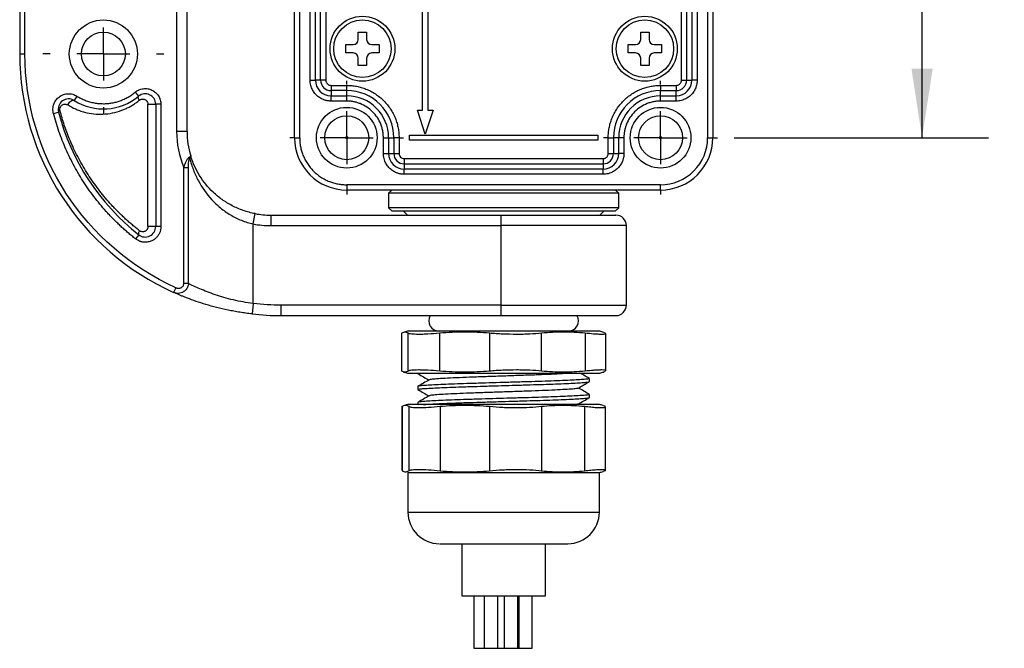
# Model space of a CAD drawing. Header units: millimetres. Extents: x 13 to 546, y 13 to 419.
# Tile 5 of 16: x 318 to 412, y 110 to 170. Entities that reach past the tile are written whole.
import ezdxf

# ---------------------------------------------------------------- set-up
doc = ezdxf.new("R2010")
doc.units = ezdxf.units.MM
doc.header["$LTSCALE"] = 2
doc.linetypes.add('CENTERX2', pattern=[20.32, 12.7, -2.54, 2.54, -2.54])
doc.layers.add('CENTER', color=40, linetype='CENTERX2')
doc.layers.add('DIMENSIONS', color=140, linetype='Continuous', lineweight=25)
doc.styles.add('SLDTEXTSTYLE0', font='TXT', dxfattribs={"width": 0.7})
doc.dimstyles.new('SLDDIMSTYLE1', dxfattribs={"dimtxt": 4.316016, "dimasz": 6.604, "dimexe": 0, "dimexo": 0.0625, "dimgap": 1.079004, "dimtad": 0, "dimtih": 1, "dimtoh": 1, "dimrnd": 1e-09, "dimzin": 4, "dimdsep": 46, "dimtxsty": 'SLDTEXTSTYLE0', "dimsah": 1, "dimcen": 0.09, "dimadec": 0, "dimazin": 1, "dimtfac": 1, "dimtofl": 0, "dimtmove": 0, "dimatfit": 3, "dimfxl": 0, "dimfrac": 2, "dimtolj": 1, "dimtzin": 12, "dimarcsym": 0})

# ---------------------------------------------------------------- blocks, each defined once
blk = doc.blocks.new('_D_7')
at = {"layer": 'DIMENSIONS'}
for p, q in [((386.392, 245.058), (410.705, 245.058)), ((404.355, 245.058), (404.355, 212.498)), ((397.942, 204.672), (396.493, 204.672)), ((396.493, 204.672), (396.493, 197.812)), ((410.768, 204.672), (412.217, 204.672)), ((412.217, 204.672), (412.217, 197.812)), ((396.493, 197.812), (397.942, 197.812)), ((412.217, 197.812), (410.768, 197.812)), ((404.355, 159.058), (404.355, 196.846)), ((386.392, 159.058), (410.705, 159.058))]:
    blk.add_line(p, q, dxfattribs=at)
for points in [[(404.355, 245.058), (403.339, 238.454), (405.371, 238.454)], [(404.355, 159.058), (405.371, 165.662), (403.339, 165.662)]]:
    blk.add_solid(points, dxfattribs=at)
at = {"layer": 'DIMENSIONS', "char_height": 4.2333, "attachment_point": 1, "style": 'SLDTEXTSTYLE0'}
for s, insert in [('86.0', (397.942, 211.095)), ('3.39', (397.942, 203.269))]:
    blk.add_mtext(s, dxfattribs=dict(at, insert=insert))
blk = doc.blocks.new('SW_CENTERMARKSYMBOL_2')
at = {"layer": 'CENTER', "color": 0}
for p, q in [((0, 5.08), (0, 5.44)), ((0, 0), (0, 2.54)), ((-5.08, 0), (-5.44, 0)), ((0, 0), (-2.54, 0)), ((0, 0), (0, -2.54)), ((0, 0), (2.54, 0)), ((5.08, 0), (5.44, 0)), ((0, -5.08), (0, -5.44))]:
    blk.add_line(p, q, dxfattribs=at)
blk = doc.blocks.new('SW_CENTERMARKSYMBOL_3')
at = {"layer": 'CENTER', "color": 0}
for p, q in [((0, 5.08), (0, 5.44)), ((0, 0), (0, 2.54)), ((-5.08, 0), (-5.44, 0)), ((0, 0), (-2.54, 0)), ((0, 0), (0, -2.54)), ((0, 0), (2.54, 0)), ((5.08, 0), (5.44, 0)), ((0, -5.08), (0, -5.44))]:
    blk.add_line(p, q, dxfattribs=at)
blk = doc.blocks.new('SW_CENTERMARKSYMBOL_6')
at = {"layer": 'CENTER', "color": 0}
for p, q in [((0, 5.08), (0, 5.795)), ((0, 0), (0, 2.54)), ((-5.08, 0), (-5.795, 0)), ((0, 0), (-2.54, 0)), ((0, 0), (0, -2.54)), ((0, 0), (2.54, 0)), ((5.08, 0), (5.795, 0)), ((0, -5.08), (0, -5.795))]:
    blk.add_line(p, q, dxfattribs=at)

msp = doc.modelspace()

# ---------------------------------------------------------------- linework, layer by layer
for p, q in [((344.352, 159.058), (344.352, 245.058)), ((344.852, 159.058), (344.852, 245.058)), ((383.852, 245.058), (383.852, 159.058)), ((384.352, 245.058), (384.352, 159.058)), ((333.085, 244.458), (333.085, 159.658)), ((334.085, 159.658), (334.085, 244.458)), ((356.602, 161.705), (356.602, 242.41)), ((357.102, 242.41), (357.102, 161.705)), ((345.852, 164.558), (345.852, 239.558)), ((346.352, 164.558), (346.352, 239.558)), ((346.852, 164.558), (346.852, 239.558)), ((347.352, 239.558), (347.352, 164.558)), ((381.352, 164.558), (381.352, 239.558)), ((381.852, 164.558), (381.852, 239.558)), ((382.352, 239.558), (382.352, 164.558)), ((382.852, 239.558), (382.852, 164.558)), ((318.085, 237.058), (318.085, 167.058)), ((318.585, 167.058), (318.585, 237.058)), ((350.452, 169.158), (351.252, 169.158)), ((350.452, 168.458), (350.452, 169.158)), ((351.252, 169.158), (351.252, 168.458)), ((377.452, 169.158), (378.252, 169.158)), ((377.452, 168.458), (377.452, 169.158)), ((378.252, 169.158), (378.252, 168.458)), ((349.252, 167.958), (349.952, 167.958)), ((349.252, 167.158), (349.252, 167.958)), ((351.752, 167.958), (352.452, 167.958)), ((352.452, 167.958), (352.452, 167.158)), ((376.252, 167.958), (376.952, 167.958)), ((376.252, 167.158), (376.252, 167.958)), ((378.752, 167.958), (379.452, 167.958)), ((379.452, 167.958), (379.452, 167.158)), ((318.085, 167.058), (318.585, 167.058)), ((349.952, 167.158), (349.252, 167.158)), ((350.452, 165.958), (350.452, 166.658)), ((351.252, 166.658), (351.252, 165.958)), ((352.452, 167.158), (351.752, 167.158)), ((376.952, 167.158), (376.252, 167.158)), ((377.452, 165.958), (377.452, 166.658)), ((378.252, 166.658), (378.252, 165.958)), ((379.452, 167.158), (378.752, 167.158)), ((351.252, 165.958), (350.452, 165.958)), ((378.252, 165.958), (377.452, 165.958)), ((345.852, 164.558), (346.352, 164.558)), ((346.852, 164.558), (346.352, 164.558)), ((347.352, 164.558), (346.852, 164.558)), ((347.852, 164.058), (349.352, 164.058)), ((347.852, 164.058), (347.852, 163.558)), ((349.352, 163.558), (349.352, 164.058)), ((379.352, 164.058), (380.852, 164.058)), ((379.352, 164.058), (379.352, 163.558)), ((380.852, 164.058), (380.852, 163.558)), ((381.352, 164.558), (381.852, 164.558)), ((381.852, 164.558), (382.352, 164.558)), ((382.852, 164.558), (382.352, 164.558)), ((323.56, 163.034), (323.295, 162.611)), ((329.125, 163.408), (329.445, 163.024)), ((347.852, 163.558), (347.852, 163.058)), ((349.352, 163.558), (347.852, 163.558)), ((347.852, 162.558), (347.852, 163.058)), ((347.852, 163.058), (349.352, 163.058)), ((349.352, 163.058), (349.352, 163.558)), ((349.352, 162.558), (349.352, 163.058)), ((379.352, 163.058), (379.352, 163.558)), ((379.352, 163.558), (380.852, 163.558)), ((379.352, 162.558), (379.352, 163.058)), ((379.352, 163.058), (380.852, 163.058)), ((380.852, 163.058), (380.852, 163.558)), ((380.852, 162.558), (380.852, 163.058)), ((330.351, 150.565), (330.351, 162.255)), ((330.351, 162.255), (331.085, 162.255)), ((331.085, 162.255), (331.085, 150.565)), ((331.585, 162.255), (331.085, 162.255)), ((331.585, 162.255), (331.585, 150.565)), ((349.352, 162.558), (347.852, 162.558)), ((380.852, 162.558), (379.352, 162.558)), ((321.312, 161.385), (321.795, 161.511)), ((356.102, 161.705), (356.602, 161.705)), ((356.852, 159.408), (356.102, 161.705)), ((357.602, 161.705), (356.852, 159.408)), ((357.102, 161.705), (357.602, 161.705)), ((334.085, 159.658), (333.085, 159.658)), ((355.352, 159.308), (373.352, 159.308)), ((355.352, 158.808), (355.352, 159.308)), ((373.352, 159.308), (373.352, 158.808)), ((344.352, 159.058), (344.852, 159.058)), ((352.852, 157.558), (352.852, 159.058)), ((352.852, 159.058), (353.352, 159.058)), ((353.352, 159.058), (353.352, 157.558)), ((353.352, 159.058), (353.852, 159.058)), ((353.852, 159.058), (353.852, 157.558)), ((354.352, 159.058), (353.852, 159.058)), ((354.352, 159.058), (354.352, 157.558)), ((373.352, 158.808), (355.352, 158.808)), ((374.352, 157.558), (374.352, 159.058)), ((374.352, 159.058), (374.852, 159.058)), ((375.352, 159.058), (374.852, 159.058)), ((374.852, 159.058), (374.852, 157.558)), ((375.352, 157.558), (375.352, 159.058)), ((375.852, 159.058), (375.352, 159.058)), ((375.852, 159.058), (375.852, 157.558)), ((383.852, 159.058), (384.352, 159.058)), ((334.437, 157.31), (334.438, 157.306)), ((352.852, 157.558), (353.352, 157.558)), ((353.352, 157.558), (353.852, 157.558)), ((353.852, 157.558), (354.352, 157.558)), ((374.352, 157.558), (374.852, 157.558)), ((374.852, 157.558), (375.352, 157.558)), ((375.852, 157.558), (375.352, 157.558)), ((354.852, 157.058), (373.852, 157.058)), ((354.852, 157.058), (354.852, 156.558)), ((354.852, 156.558), (354.852, 156.058)), ((354.852, 156.558), (373.852, 156.558)), ((373.852, 157.058), (373.852, 156.558)), ((373.852, 156.558), (373.852, 156.058)), ((333.776, 145.128), (333.776, 156.199)), ((333.776, 156.199), (334.218, 156.199)), ((334.218, 145.128), (334.218, 156.199)), ((354.852, 155.558), (354.852, 156.058)), ((373.852, 156.058), (354.852, 156.058)), ((373.852, 155.558), (354.852, 155.558)), ((373.852, 155.558), (373.852, 156.058)), ((379.352, 154.558), (349.352, 154.558)), ((349.352, 154.558), (349.352, 154.058)), ((379.352, 154.058), (379.352, 154.558)), ((379.352, 154.058), (349.352, 154.058)), ((353.652, 154.058), (353.352, 153.758)), ((353.352, 153.758), (353.352, 152.358)), ((375.352, 153.758), (353.352, 153.758)), ((375.352, 153.758), (375.052, 154.058)), ((375.352, 152.358), (375.352, 153.758)), ((340.409, 150.815), (340.595, 151.798)), ((342.085, 151.658), (364.085, 151.658)), ((342.085, 151.658), (342.085, 150.658)), ((353.352, 152.358), (353.652, 152.058)), ((375.352, 152.358), (353.352, 152.358)), ((353.652, 152.058), (375.052, 152.058)), ((354.752, 152.058), (355.152, 151.658)), ((364.085, 151.658), (364.085, 150.658)), ((373.552, 151.658), (373.952, 152.058)), ((375.052, 152.058), (375.352, 152.358)), ((340.409, 143.207), (340.409, 150.815)), ((342.085, 150.658), (364.085, 150.658)), ((364.085, 150.658), (364.085, 143.058)), ((376.085, 150.658), (364.085, 150.658)), ((376.085, 143.058), (376.085, 150.658)), ((329.466, 149.78), (329.156, 149.387)), ((331.085, 150.565), (330.351, 150.565)), ((331.585, 150.565), (331.085, 150.565)), ((334.218, 145.128), (333.776, 145.128)), ((333.01, 144.725), (332.804, 144.269)), ((340.409, 143.207), (340.298, 142.214)), ((364.085, 143.058), (343.085, 143.058)), ((343.085, 142.058), (343.085, 143.058)), ((364.085, 143.058), (364.085, 142.058)), ((364.085, 143.058), (376.085, 143.058)), ((343.085, 142.058), (364.085, 142.058)), ((354.572, 140.327), (354.572, 136.788)), ((354.608, 140.371), (354.582, 140.327)), ((354.608, 136.745), (354.608, 140.371)), ((373.548, 140.558), (355.156, 140.558)), ((355.234, 136.745), (355.234, 140.371)), ((358.236, 136.745), (358.236, 140.371)), ((363.016, 136.745), (363.016, 140.371)), ((367.98, 136.745), (367.98, 140.371)), ((372.135, 140.371), (372.135, 136.745)), ((373.922, 140.438), (374.096, 140.371)), ((374.132, 136.788), (374.132, 140.327)), ((354.608, 136.745), (354.582, 136.788)), ((355.156, 136.558), (373.548, 136.558)), ((356.152, 136.558), (356.152, 136.511)), ((356.192, 136.498), (356.177, 136.511)), ((373.922, 136.678), (374.096, 136.745)), ((372.552, 135.751), (372.552, 136.04)), ((356.152, 135.28), (356.152, 134.991)), ((356.152, 133.76), (356.152, 133.558)), ((372.552, 134.231), (372.552, 134.52)), ((354.625, 133.341), (354.625, 127.274)), ((354.662, 133.388), (354.662, 127.227)), ((373.502, 133.558), (355.202, 133.558)), ((355.28, 133.388), (355.28, 127.227)), ((356.165, 133.457), (356.176, 133.451)), ((358.283, 133.388), (358.283, 127.227)), ((363.009, 133.388), (363.009, 127.227)), ((367.973, 133.388), (367.973, 127.227)), ((371.598, 133.558), (371.499, 133.615)), ((372.082, 133.388), (372.082, 127.227)), ((374.042, 133.388), (373.871, 133.445)), ((374.079, 127.274), (374.079, 133.341)), ((374.042, 127.227), (373.871, 127.171)), ((355.202, 127.058), (355.202, 123.258)), ((355.202, 127.058), (373.502, 127.058)), ((373.502, 123.258), (373.502, 127.058)), ((355.202, 123.258), (373.502, 123.258)), ((360.352, 120.258), (360.352, 115.258)), ((368.352, 115.258), (368.352, 120.258)), ((360.352, 115.258), (368.352, 115.258)), ((361.494, 115.258), (361.494, 110.258)), ((362.502, 115.258), (362.502, 110.258)), ((363.802, 110.258), (363.802, 115.258)), ((364.414, 115.258), (364.414, 110.258)), ((365.714, 110.258), (365.714, 115.258)), ((365.79, 115.258), (365.79, 110.258)), ((367.09, 110.258), (367.09, 115.258)), ((361.494, 110.258), (362.502, 110.258)), ((362.502, 110.258), (363.802, 110.258)), ((363.802, 110.258), (364.414, 110.258)), ((364.414, 110.258), (365.714, 110.258)), ((365.714, 110.258), (365.79, 110.258)), ((365.79, 110.258), (367.09, 110.258))]:
    msp.add_line(p, q)
at = {"flags": 128}
for points in [[(329.52, 162.64), (329.483, 162.703), (329.453, 162.764), (329.431, 162.823), (329.416, 162.877), (329.411, 162.925), (329.414, 162.966), (329.425, 162.999), (329.445, 163.024)], [(322.699, 162.187), (322.747, 162.295), (322.811, 162.397), (322.888, 162.486), (322.973, 162.559), (323.061, 162.609), (323.147, 162.636), (323.227, 162.636), (323.295, 162.611)], [(321.94, 161.637), (321.905, 161.62), (321.874, 161.602), (321.848, 161.585), (321.827, 161.568), (321.811, 161.552), (321.8, 161.538), (321.795, 161.524), (321.795, 161.511)], [(329.531, 150.173), (329.495, 150.108), (329.466, 150.045), (329.445, 149.985), (329.432, 149.929), (329.428, 149.88), (329.432, 149.838), (329.445, 149.804), (329.466, 149.78)]]:
    msp.add_lwpolyline(points, dxfattribs=at)
for centre, radius in [((350.852, 167.558), 3.1), ((377.852, 167.558), 3.1), ((326.085, 167.058), 3.255), ((350.852, 167.558), 2.75), ((377.852, 167.558), 2.75), ((326.085, 167.058), 2.1), ((349.352, 159.058), 2.9), ((379.352, 159.058), 2.9), ((349.352, 159.058), 2.1), ((379.352, 159.058), 2.1), ((349.352, 159.058), 0.1), ((379.352, 159.058), 0.1)]:
    msp.add_circle(centre, radius)
for centre, radius, start, end in [((349.952, 168.458), 0.5, 270, 0), ((351.752, 168.458), 0.5, 180, 270), ((376.952, 168.458), 0.5, 270, 0), ((378.752, 168.458), 0.5, 180, 270), ((343.085, 167.058), 25, 180, 245.71873), ((349.952, 166.658), 0.5, 0, 90), ((351.752, 166.658), 0.5, 90, 180), ((376.952, 166.658), 0.5, 0, 90), ((378.752, 166.658), 0.5, 90, 180), ((347.852, 164.558), 1.5, 180, 270), ((347.852, 164.558), 1, 180, 270), ((380.852, 164.558), 1.5, 270, 0), ((380.852, 164.558), 1, 270, 360), ((326.085, 167.058), 5.25, 237.89513, 309.79182), ((330.085, 162.255), 1, 0, 129.79182), ((349.352, 159.058), 4.5, 0, 90), ((349.352, 159.058), 4, 0, 90), ((379.352, 159.058), 4.5, 90, 180), ((379.352, 159.058), 4, 90, 180), ((322.763, 161.764), 1, 57.89513, 194.60218), ((343.085, 167.058), 22, 194.60218, 231.75338), ((342.085, 159.658), 8, 180, 197.06726), ((349.352, 159.058), 5, 180, 270), ((379.352, 159.058), 5, 270, 0), ((354.852, 157.558), 1.5, 180, 270), ((354.852, 157.558), 1, 180, 270), ((373.852, 157.558), 1.5, 270, 360), ((373.852, 157.558), 1, 270, 360), ((333.776, 156.972), 0.565, 10.45194, 23.73604), ((342.085, 159.658), 8, 259.2712, 270), ((375.085, 150.658), 1, 0, 90), ((330.085, 150.565), 1, 231.75338, 0), ((343.085, 167.058), 25, 263.59954, 270), ((375.085, 143.058), 1, 270, 360), ((358.202, 141.558), 1, 150, 270), ((370.502, 141.558), 1, 270, 30.56426), ((358.963, 126.049), 15, 104.70489, 106.20311), ((369.741, 126.049), 15, 73.79693, 75.29511), ((358.963, 151.066), 15, 253.79693, 255.29511), ((369.741, 151.066), 15, 284.70489, 286.20311), ((356.152, 128.649), 5, 100.95496, 103.21676), ((372.552, 128.649), 5, 74.61841, 79.04504), ((372.552, 131.967), 5, 280.95496, 285.35723), ((358.202, 123.258), 3, 180, 270), ((370.502, 123.258), 3, 270, 0)]:
    msp.add_arc(centre, radius, start, end)
for points, knots in [([(333.01, 144.725), (328.711, 146.664), (325.063, 149.803), (319.946, 157.726), (318.585, 162.342), (318.585, 167.058)], [0, 0, 0, 0, 0.5, 0.5, 1, 1, 1, 1]), ([(347.852, 162.558), (347.81, 162.559), (347.726, 162.56), (347.601, 162.572), (347.477, 162.592), (347.355, 162.619), (347.234, 162.654), (347.027, 162.729), (346.746, 162.874), (346.428, 163.134), (346.168, 163.451), (346.004, 163.77), (345.91, 164.059), (345.861, 164.306), (345.855, 164.474), (345.852, 164.558)], [0, 0, 0, 0, 0.0402761, 0.0802426, 0.1200582, 0.159883, 0.1998773, 0.2401994, 0.3700431, 0.5000574, 0.6299012, 0.7599156, 0.8401208, 0.919721, 1, 1, 1, 1]), ([(347.352, 164.558), (347.353, 164.537), (347.354, 164.495), (347.366, 164.433), (347.39, 164.361), (347.431, 164.281), (347.496, 164.202), (347.575, 164.137), (347.664, 164.091), (347.758, 164.063), (347.821, 164.059), (347.852, 164.058)], [0, 0, 0, 0, 0.080115, 0.159741, 0.240152, 0.369781, 0.500092, 0.629721, 0.760033, 0.87985, 1, 1, 1, 1]), ([(349.352, 164.058), (349.431, 164.057), (349.589, 164.055), (349.824, 164.038), (350.058, 164.01), (350.289, 163.972), (350.518, 163.922), (350.746, 163.862), (350.971, 163.791), (351.277, 163.678), (351.656, 163.505), (352.096, 163.248), (352.51, 162.946), (353.021, 162.485), (353.456, 161.95), (353.799, 161.362), (354.006, 160.908), (354.165, 160.442), (354.274, 159.978), (354.34, 159.515), (354.348, 159.21), (354.352, 159.058)], [0, 0, 0, 0, 0.03024, 0.060281, 0.090188, 0.120031, 0.149875, 0.179789, 0.20984, 0.240094, 0.304385, 0.368744, 0.434403, 0.50013, 0.631342, 0.695633, 0.759991, 0.821708, 0.883493, 0.94173, 1, 1, 1, 1]), ([(374.352, 159.058), (374.353, 159.137), (374.355, 159.295), (374.372, 159.53), (374.399, 159.764), (374.438, 159.995), (374.487, 160.224), (374.548, 160.451), (374.619, 160.677), (374.732, 160.982), (374.905, 161.362), (375.162, 161.801), (375.464, 162.216), (375.925, 162.727), (376.46, 163.162), (377.048, 163.505), (377.502, 163.712), (377.968, 163.871), (378.432, 163.979), (378.894, 164.046), (379.199, 164.054), (379.352, 164.058)], [0, 0, 0, 0, 0.03024, 0.060281, 0.090188, 0.120031, 0.149875, 0.179789, 0.20984, 0.240094, 0.304385, 0.368744, 0.434403, 0.50013, 0.631342, 0.695633, 0.759991, 0.821708, 0.883493, 0.94173, 1, 1, 1, 1]), ([(382.852, 164.558), (382.851, 164.516), (382.85, 164.432), (382.838, 164.307), (382.818, 164.183), (382.791, 164.061), (382.756, 163.94), (382.681, 163.733), (382.536, 163.452), (382.276, 163.134), (381.958, 162.874), (381.64, 162.709), (381.351, 162.616), (381.103, 162.567), (380.936, 162.561), (380.852, 162.558)], [0, 0, 0, 0, 0.040276, 0.080243, 0.120058, 0.159883, 0.199877, 0.240199, 0.370043, 0.500057, 0.629901, 0.759916, 0.840121, 0.919721, 1, 1, 1, 1]), ([(380.852, 164.058), (380.873, 164.059), (380.915, 164.06), (380.977, 164.072), (381.049, 164.096), (381.128, 164.137), (381.208, 164.202), (381.273, 164.281), (381.319, 164.37), (381.347, 164.463), (381.35, 164.526), (381.352, 164.558)], [0, 0, 0, 0, 0.080115, 0.159741, 0.240152, 0.369781, 0.500092, 0.629721, 0.760033, 0.87985, 1, 1, 1, 1]), ([(321.312, 161.385), (321.303, 161.421), (321.286, 161.492), (321.271, 161.6), (321.263, 161.709), (321.263, 161.858), (321.284, 162.047), (321.364, 162.341), (321.544, 162.676), (321.864, 162.99), (322.26, 163.2), (322.633, 163.271), (322.938, 163.259), (323.159, 163.216), (323.37, 163.143), (323.497, 163.07), (323.56, 163.034)], [0, 0, 0, 0, 0.030655, 0.061165, 0.091694, 0.122405, 0.186333, 0.250412, 0.378043, 0.50004, 0.622036, 0.749667, 0.813595, 0.877675, 0.9388, 1, 1, 1, 1]), ([(323.56, 163.034), (323.624, 162.996), (323.75, 162.919), (323.946, 162.815), (324.146, 162.719), (324.35, 162.634), (324.559, 162.558), (324.841, 162.469), (325.201, 162.384), (325.641, 162.32), (325.937, 162.312), (326.085, 162.308)], [0, 0, 0, 0, 0.083621, 0.166888, 0.249983, 0.333089, 0.41639, 0.500067, 0.66691, 0.833066, 1, 1, 1, 1]), ([(326.085, 162.308), (326.154, 162.309), (326.292, 162.31), (326.498, 162.324), (326.703, 162.346), (326.906, 162.377), (327.107, 162.417), (327.307, 162.466), (327.505, 162.524), (327.767, 162.612), (328.086, 162.743), (328.451, 162.932), (328.801, 163.151), (329.017, 163.322), (329.125, 163.408)], [0, 0, 0, 0, 0.062905, 0.125459, 0.187781, 0.249988, 0.3122, 0.374537, 0.437117, 0.500057, 0.625489, 0.749988, 0.874507, 1, 1, 1, 1]), ([(329.125, 163.408), (329.152, 163.43), (329.206, 163.473), (329.293, 163.531), (329.383, 163.582), (329.51, 163.644), (329.679, 163.705), (329.963, 163.763), (330.323, 163.757), (330.729, 163.631), (331.086, 163.399), (331.321, 163.126), (331.458, 162.872), (331.531, 162.67), (331.577, 162.464), (331.582, 162.325), (331.585, 162.255)], [0, 0, 0, 0, 0.030711, 0.061293, 0.091896, 0.122667, 0.186442, 0.250372, 0.37774, 0.500036, 0.622332, 0.749701, 0.813476, 0.877406, 0.938663, 1, 1, 1, 1]), ([(321.94, 161.637), (321.935, 161.657), (321.927, 161.695), (321.922, 161.755), (321.925, 161.825), (321.941, 161.902), (321.981, 162.006), (322.059, 162.116), (322.175, 162.203), (322.305, 162.255), (322.439, 162.269), (322.574, 162.252), (322.658, 162.208), (322.699, 162.187)], [0, 0, 0, 0, 0.042443, 0.084004, 0.125811, 0.187184, 0.251063, 0.370109, 0.501066, 0.623904, 0.750167, 0.87749, 1, 1, 1, 1]), ([(322.699, 162.187), (322.77, 162.144), (322.913, 162.058), (323.132, 161.941), (323.356, 161.833), (323.584, 161.735), (323.817, 161.647), (324.054, 161.569), (324.495, 161.442), (325.153, 161.32), (326.047, 161.291), (326.948, 161.397), (327.671, 161.601), (328.199, 161.817), (328.549, 161.987), (328.886, 162.181), (329.211, 162.395), (329.417, 162.558), (329.52, 162.64)], [0, 0, 0, 0, 0.035591, 0.071159, 0.106745, 0.142388, 0.178128, 0.214004, 0.250056, 0.376048, 0.500269, 0.626921, 0.750306, 0.801599, 0.852015, 0.90175, 0.951008, 1, 1, 1, 1]), ([(329.52, 162.64), (329.539, 162.654), (329.576, 162.682), (329.637, 162.714), (329.702, 162.737), (329.792, 162.756), (329.907, 162.758), (330.041, 162.723), (330.164, 162.653), (330.254, 162.557), (330.312, 162.456), (330.345, 162.358), (330.349, 162.29), (330.351, 162.255)], [0, 0, 0, 0, 0.06204, 0.123776, 0.186205, 0.250296, 0.37569, 0.500069, 0.627311, 0.749839, 0.835296, 0.917212, 1, 1, 1, 1]), ([(352.852, 159.058), (352.851, 159.121), (352.849, 159.247), (352.834, 159.435), (352.809, 159.621), (352.773, 159.806), (352.728, 159.988), (352.673, 160.169), (352.548, 160.511), (352.299, 160.994), (351.844, 161.549), (351.288, 162.005), (350.763, 162.275), (350.33, 162.424), (350.009, 162.501), (349.682, 162.549), (349.462, 162.555), (349.352, 162.558)], [0, 0, 0, 0, 0.0345526, 0.0688584, 0.1030167, 0.1371283, 0.1712945, 0.2056158, 0.2401915, 0.3700614, 0.5000288, 0.6298987, 0.7598662, 0.8201521, 0.8799094, 0.9396786, 1, 1, 1, 1]), ([(379.352, 162.558), (379.289, 162.557), (379.163, 162.555), (378.975, 162.539), (378.788, 162.514), (378.604, 162.479), (378.422, 162.434), (378.241, 162.379), (377.899, 162.254), (377.416, 162.005), (376.861, 161.549), (376.405, 160.994), (376.135, 160.469), (375.985, 160.035), (375.909, 159.715), (375.861, 159.388), (375.855, 159.168), (375.852, 159.058)], [0, 0, 0, 0, 0.034553, 0.068858, 0.103017, 0.137128, 0.171294, 0.205616, 0.240192, 0.370061, 0.500029, 0.629899, 0.759866, 0.820152, 0.879909, 0.939679, 1, 1, 1, 1]), ([(329.156, 149.387), (329.038, 149.482), (328.802, 149.67), (328.455, 149.961), (328.114, 150.259), (327.779, 150.564), (327.451, 150.875), (327.128, 151.193), (326.812, 151.517), (326.187, 152.184), (325.299, 153.236), (324.232, 154.731), (323.29, 156.308), (322.617, 157.68), (322.148, 158.801), (321.833, 159.651), (321.55, 160.511), (321.391, 161.094), (321.312, 161.385)], [0, 0, 0, 0, 0.031088, 0.062139, 0.093166, 0.124182, 0.155199, 0.18623, 0.217287, 0.248382, 0.374176, 0.500006, 0.6258, 0.75163, 0.813766, 0.875806, 0.93785, 1, 1, 1, 1]), ([(329.531, 150.173), (329.418, 150.262), (329.191, 150.44), (328.86, 150.715), (328.534, 150.996), (328.214, 151.282), (327.901, 151.574), (327.594, 151.872), (327.293, 152.176), (326.7, 152.799), (325.861, 153.773), (324.837, 155.173), (323.927, 156.655), (323.285, 157.924), (322.858, 158.906), (322.591, 159.582), (322.349, 160.262), (322.13, 160.945), (322.003, 161.408), (321.94, 161.637)], [0, 0, 0, 0, 0.031388, 0.062717, 0.093996, 0.125232, 0.156436, 0.187614, 0.218776, 0.249931, 0.375589, 0.499192, 0.626233, 0.749788, 0.801184, 0.851829, 0.901796, 0.95116, 1, 1, 1, 1]), ([(344.852, 159.058), (344.853, 158.987), (344.855, 158.845), (344.87, 158.633), (344.895, 158.423), (344.929, 158.214), (344.974, 158.008), (345.028, 157.803), (345.093, 157.601), (345.194, 157.326), (345.349, 156.984), (345.581, 156.589), (345.853, 156.215), (346.164, 155.87), (346.51, 155.559), (346.882, 155.287), (347.278, 155.055), (347.684, 154.871), (348.095, 154.729), (348.507, 154.631), (348.927, 154.569), (349.21, 154.562), (349.352, 154.558)], [0, 0, 0, 0, 0.0302332, 0.0602674, 0.090169, 0.1200052, 0.1498437, 0.1797522, 0.2097979, 0.2400472, 0.304322, 0.3686714, 0.4343139, 0.5000325, 0.565675, 0.6313936, 0.6956684, 0.7600178, 0.8202695, 0.8799904, 0.9397207, 1, 1, 1, 1]), ([(379.352, 154.558), (380.545, 154.558), (381.69, 155.032), (383.378, 156.72), (383.852, 157.864), (383.852, 159.058)], [0, 0, 0, 0, 0.5, 0.5, 1, 1, 1, 1]), ([(334.293, 157.2), (334.308, 157.207), (334.339, 157.223), (334.379, 157.247), (334.412, 157.271), (334.436, 157.293), (334.437, 157.304), (334.437, 157.31)], [0, 0, 0, 0, 0.151742, 0.327621, 0.527629, 0.751757, 1, 1, 1, 1]), ([(334.437, 157.31), (334.44, 157.299), (334.444, 157.277), (334.441, 157.244), (334.431, 157.211), (334.416, 157.179), (334.398, 157.15), (334.377, 157.122), (334.355, 157.098), (334.339, 157.082), (334.332, 157.075)], [0, 0, 0, 0, 0.162503, 0.315189, 0.457346, 0.588502, 0.708386, 0.816898, 0.914063, 1, 1, 1, 1]), ([(340.595, 151.798), (340.202, 151.872), (339.822, 151.975), (339.27, 152.167), (339.089, 152.237), (338.734, 152.391), (338.558, 152.474), (338.05, 152.739), (337.732, 152.935), (337.135, 153.363), (336.853, 153.595), (336.078, 154.326), (335.649, 154.857), (335.108, 155.728), (334.947, 156.03), (334.663, 156.652), (334.541, 156.973), (334.437, 157.31)], [0, 0, 0, 0, 0.125, 0.125, 0.1875, 0.1875, 0.25, 0.25, 0.375, 0.375, 0.5, 0.5, 0.75, 0.75, 0.875, 0.875, 1, 1, 1, 1]), ([(354.852, 155.558), (354.81, 155.559), (354.726, 155.56), (354.601, 155.572), (354.477, 155.592), (354.355, 155.619), (354.234, 155.654), (354.027, 155.729), (353.746, 155.874), (353.428, 156.134), (353.168, 156.451), (353.004, 156.77), (352.91, 157.059), (352.861, 157.306), (352.855, 157.474), (352.852, 157.558)], [0, 0, 0, 0, 0.0402761, 0.0802426, 0.1200582, 0.159883, 0.1998773, 0.2401994, 0.3700431, 0.5000574, 0.6299012, 0.7599156, 0.8401208, 0.919721, 1, 1, 1, 1]), ([(354.352, 157.558), (354.352, 157.425), (354.405, 157.298), (354.592, 157.11), (354.719, 157.058), (354.852, 157.058)], [0, 0, 0, 0, 0.5, 0.5, 1, 1, 1, 1]), ([(375.852, 157.558), (375.851, 157.516), (375.85, 157.432), (375.838, 157.307), (375.818, 157.183), (375.791, 157.061), (375.756, 156.94), (375.681, 156.733), (375.536, 156.452), (375.276, 156.134), (374.958, 155.874), (374.64, 155.709), (374.351, 155.616), (374.103, 155.567), (373.936, 155.561), (373.852, 155.558)], [0, 0, 0, 0, 0.040276, 0.080243, 0.120058, 0.159883, 0.199877, 0.240199, 0.370043, 0.500057, 0.629901, 0.759916, 0.840121, 0.919721, 1, 1, 1, 1]), ([(373.852, 157.058), (373.873, 157.059), (373.915, 157.06), (373.977, 157.072), (374.049, 157.096), (374.128, 157.137), (374.208, 157.202), (374.273, 157.281), (374.319, 157.37), (374.347, 157.463), (374.35, 157.526), (374.352, 157.558)], [0, 0, 0, 0, 0.080115, 0.159741, 0.240152, 0.369781, 0.500092, 0.629721, 0.760033, 0.87985, 1, 1, 1, 1]), ([(333.776, 156.199), (333.789, 156.238), (333.812, 156.311), (333.846, 156.411), (333.902, 156.569), (333.974, 156.743), (334.062, 156.92), (334.128, 157.03), (334.188, 157.111), (334.242, 157.168), (334.277, 157.189), (334.293, 157.2)], [0, 0, 0, 0, 0.097709, 0.180546, 0.248718, 0.496321, 0.631303, 0.747038, 0.838703, 0.922348, 1, 1, 1, 1]), ([(334.218, 156.199), (334.218, 156.356), (334.223, 156.513), (334.243, 156.744), (334.252, 156.822), (334.272, 156.931), (334.28, 156.966), (334.301, 157.031), (334.314, 157.061), (334.332, 157.075)], [0, 0, 0, 0, 0.5, 0.5, 0.75, 0.75, 0.875, 0.875, 1, 1, 1, 1]), ([(334.332, 157.075), (334.432, 156.691), (334.552, 156.326), (334.829, 155.62), (334.988, 155.278), (335.519, 154.289), (335.942, 153.685), (336.706, 152.856), (336.984, 152.592), (337.575, 152.107), (337.889, 151.884), (338.392, 151.583), (338.566, 151.488), (338.918, 151.314), (339.097, 151.234), (339.643, 151.016), (340.019, 150.9), (340.409, 150.815)], [0, 0, 0, 0, 0.125, 0.125, 0.25, 0.25, 0.5, 0.5, 0.625, 0.625, 0.75, 0.75, 0.8125, 0.8125, 0.875, 0.875, 1, 1, 1, 1]), ([(364.085, 151.658), (364.197, 151.658), (364.42, 151.658), (364.756, 151.658), (365.09, 151.658), (365.423, 151.658), (365.756, 151.658), (366.327, 151.658), (367.129, 151.658), (368.154, 151.658), (369.153, 151.658), (370.447, 151.658), (371.919, 151.658), (373.113, 151.658), (373.869, 151.658), (374.324, 151.658), (374.673, 151.658), (374.888, 151.658), (375.009, 151.658), (375.073, 151.658), (375.081, 151.658), (375.085, 151.658)], [0, 0, 0, 0, 0.019454, 0.038873, 0.058276, 0.07768, 0.097104, 0.116567, 0.178315, 0.240094, 0.304416, 0.368769, 0.500007, 0.631244, 0.695567, 0.75992, 0.821668, 0.883447, 0.922315, 0.961118, 1, 1, 1, 1]), ([(330.351, 150.565), (330.35, 150.548), (330.349, 150.514), (330.341, 150.464), (330.325, 150.406), (330.3, 150.344), (330.25, 150.26), (330.168, 150.171), (330.047, 150.101), (329.915, 150.063), (329.779, 150.064), (329.646, 150.096), (329.569, 150.147), (329.531, 150.173)], [0, 0, 0, 0, 0.041614, 0.083359, 0.125804, 0.188072, 0.250694, 0.373147, 0.500359, 0.624744, 0.750078, 0.876186, 1, 1, 1, 1]), ([(331.585, 150.565), (331.584, 150.527), (331.582, 150.452), (331.569, 150.34), (331.548, 150.229), (331.519, 150.12), (331.459, 149.952), (331.348, 149.736), (331.153, 149.498), (330.915, 149.302), (330.676, 149.179), (330.459, 149.109), (330.273, 149.072), (330.148, 149.068), (330.085, 149.065)], [0, 0, 0, 0, 0.048277, 0.096159, 0.14392, 0.191837, 0.240186, 0.370003, 0.500048, 0.629866, 0.759911, 0.840105, 0.919707, 1, 1, 1, 1]), ([(330.085, 149.065), (330.043, 149.066), (329.96, 149.068), (329.835, 149.084), (329.713, 149.11), (329.553, 149.159), (329.36, 149.242), (329.224, 149.339), (329.156, 149.387)], [0, 0, 0, 0, 0.125391, 0.249972, 0.374621, 0.500214, 0.749972, 1, 1, 1, 1]), ([(334.218, 145.128), (334.216, 145.095), (334.21, 145.028), (334.19, 144.93), (334.161, 144.835), (334.122, 144.744), (334.053, 144.618), (333.931, 144.462), (333.744, 144.317), (333.52, 144.215), (333.288, 144.172), (333.073, 144.185), (332.917, 144.223), (332.836, 144.256), (332.804, 144.269)], [0, 0, 0, 0, 0.050864, 0.101804, 0.15247, 0.202504, 0.251562, 0.372173, 0.501059, 0.611256, 0.750084, 0.863974, 0.946059, 1, 1, 1, 1]), ([(333.01, 144.725), (333.03, 144.717), (333.07, 144.7), (333.132, 144.683), (333.195, 144.672), (333.281, 144.666), (333.389, 144.675), (333.512, 144.716), (333.622, 144.784), (333.708, 144.881), (333.766, 144.998), (333.773, 145.084), (333.776, 145.128)], [0, 0, 0, 0, 0.063166, 0.125507, 0.187671, 0.250311, 0.376584, 0.499683, 0.625885, 0.748947, 0.873712, 1, 1, 1, 1]), ([(340.409, 143.207), (339.758, 143.291), (339.127, 143.407), (338.207, 143.623), (337.904, 143.703), (337.324, 143.87), (337.046, 143.958), (336.51, 144.14), (336.251, 144.234), (335.761, 144.424), (335.531, 144.519), (335.102, 144.704), (334.903, 144.795), (334.535, 144.969), (334.366, 145.053), (334.218, 145.128)], [0, 0, 0, 0, 0.25, 0.25, 0.375, 0.375, 0.5, 0.5, 0.625, 0.625, 0.75, 0.75, 0.875, 0.875, 1, 1, 1, 1]), ([(340.298, 142.214), (340.201, 142.225), (340.006, 142.247), (339.715, 142.285), (339.426, 142.326), (339.138, 142.371), (338.851, 142.418), (338.566, 142.469), (338.282, 142.523), (337.722, 142.636), (336.903, 142.826), (335.88, 143.111), (334.941, 143.415), (334.268, 143.662), (333.81, 143.841), (333.523, 143.958), (333.26, 144.069), (333.018, 144.174), (332.875, 144.237), (332.804, 144.269)], [0, 0, 0, 0, 0.031165, 0.062274, 0.093361, 0.12446, 0.155605, 0.186831, 0.21817, 0.249657, 0.374453, 0.499559, 0.625021, 0.749485, 0.800522, 0.850932, 0.900873, 0.950507, 1, 1, 1, 1]), ([(364.085, 142.058), (367.002, 142.058), (369.8, 142.058), (373.926, 142.058), (375.085, 142.058), (375.085, 142.058)], [0, 0, 0, 0, 0.5, 0.5, 1, 1, 1, 1]), ([(355.234, 140.371), (355.13, 140.442), (355.025, 140.475), (354.817, 140.475), (354.712, 140.442), (354.608, 140.371)], [0, 0, 0, 0, 0.5, 0.5, 1, 1, 1, 1]), ([(358.236, 140.371), (357.833, 140.335), (357.459, 140.306), (356.942, 140.277), (356.777, 140.27), (356.473, 140.26), (356.331, 140.258), (355.939, 140.258), (355.721, 140.268), (355.478, 140.297), (355.41, 140.308), (355.301, 140.336), (355.26, 140.353), (355.234, 140.371)], [0, 0, 0, 0, 0.25, 0.25, 0.375, 0.375, 0.5, 0.5, 0.75, 0.75, 0.875, 0.875, 1, 1, 1, 1]), ([(363.016, 140.371), (362.221, 140.442), (361.424, 140.475), (359.829, 140.475), (359.032, 140.442), (358.236, 140.371)], [0, 0, 0, 0, 0.5, 0.5, 1, 1, 1, 1]), ([(367.98, 140.371), (367.629, 140.335), (367.25, 140.306), (366.641, 140.277), (366.432, 140.27), (366.01, 140.26), (365.796, 140.258), (365.149, 140.258), (364.704, 140.268), (364.059, 140.297), (363.847, 140.308), (363.426, 140.336), (363.218, 140.353), (363.016, 140.371)], [0, 0, 0, 0, 0.25, 0.25, 0.375, 0.375, 0.5, 0.5, 0.75, 0.75, 0.875, 0.875, 1, 1, 1, 1]), ([(372.135, 140.371), (371.443, 140.442), (370.751, 140.475), (369.365, 140.475), (368.671, 140.442), (367.98, 140.371)], [0, 0, 0, 0, 0.5, 0.5, 1, 1, 1, 1]), ([(374.122, 140.327), (374.125, 140.323), (374.142, 140.301), (374.046, 140.271), (373.803, 140.253), (373.395, 140.265), (372.885, 140.297), (372.413, 140.343), (372.135, 140.371)], [0, 0, 0, 0, 0.0338892, 0.1982497, 0.4347589, 0.5991618, 0.7635681, 1, 1, 1, 1]), ([(355.234, 136.745), (355.13, 136.674), (355.025, 136.641), (354.817, 136.641), (354.712, 136.674), (354.608, 136.745)], [0, 0, 0, 0, 0.5, 0.5, 1, 1, 1, 1]), ([(358.236, 136.745), (357.833, 136.781), (357.459, 136.809), (356.942, 136.838), (356.777, 136.846), (356.473, 136.855), (356.331, 136.858), (355.939, 136.858), (355.721, 136.848), (355.478, 136.819), (355.41, 136.807), (355.301, 136.779), (355.26, 136.763), (355.234, 136.745)], [0, 0, 0, 0, 0.25, 0.25, 0.375, 0.375, 0.5, 0.5, 0.75, 0.75, 0.875, 0.875, 1, 1, 1, 1]), ([(356.163, 136.498), (356.341, 136.395), (356.688, 136.194), (357.036, 135.993), (357.205, 135.895)], [0, 0, 0, 0, 0.5123079, 1, 1, 1, 1]), ([(370.915, 136.558), (370.868, 136.554), (370.617, 136.534), (370.011, 136.496), (368.944, 136.442), (367.673, 136.39), (366.257, 136.342), (364.751, 136.289), (363.22, 136.236), (361.75, 136.185), (360.397, 136.136), (359.218, 136.083), (358.266, 136.03), (357.613, 135.98), (357.273, 135.94), (357.269, 135.916), (357.268, 135.909)], [0, 0, 0, 0, 0.017946, 0.097064, 0.177305, 0.256841, 0.334855, 0.414509, 0.494728, 0.573687, 0.651985, 0.732008, 0.812031, 0.890329, 0.969288, 1, 1, 1, 1]), ([(363.016, 136.745), (362.221, 136.674), (361.424, 136.641), (359.829, 136.641), (359.032, 136.674), (358.236, 136.745)], [0, 0, 0, 0, 0.5, 0.5, 1, 1, 1, 1]), ([(367.98, 136.745), (367.629, 136.781), (367.25, 136.809), (366.641, 136.838), (366.432, 136.846), (366.01, 136.855), (365.796, 136.858), (365.149, 136.858), (364.704, 136.848), (364.059, 136.819), (363.847, 136.807), (363.426, 136.779), (363.218, 136.763), (363.016, 136.745)], [0, 0, 0, 0, 0.25, 0.25, 0.375, 0.375, 0.5, 0.5, 0.75, 0.75, 0.875, 0.875, 1, 1, 1, 1]), ([(372.135, 136.745), (371.443, 136.674), (370.751, 136.641), (369.365, 136.641), (368.671, 136.674), (367.98, 136.745)], [0, 0, 0, 0, 0.5, 0.5, 1, 1, 1, 1]), ([(372.543, 136.051), (372.365, 136.154), (372.068, 136.326), (371.77, 136.498), (371.65, 136.568)], [0, 0, 0, 0, 0.597742, 1, 1, 1, 1]), ([(374.122, 136.788), (374.125, 136.792), (374.142, 136.815), (374.046, 136.845), (373.803, 136.863), (373.395, 136.851), (372.885, 136.818), (372.413, 136.772), (372.135, 136.745)], [0, 0, 0, 0, 0.033889, 0.19825, 0.434759, 0.599162, 0.763568, 1, 1, 1, 1]), ([(372.545, 136.04), (372.547, 136.039), (372.585, 136.024), (372.441, 135.995), (372.095, 135.954), (371.509, 135.916), (370.719, 135.874), (369.755, 135.832), (368.628, 135.79), (367.39, 135.751), (366.054, 135.711), (364.683, 135.67), (363.289, 135.628), (362.105, 135.592), (360.971, 135.558), (359.9, 135.523), (358.803, 135.481), (357.856, 135.439), (357.099, 135.398), (356.547, 135.359), (356.209, 135.32), (356.175, 135.293), (356.159, 135.28)], [0, 0, 0, 0, 0.003502, 0.057984, 0.110934, 0.165419, 0.218366, 0.272848, 0.325797, 0.380282, 0.433228, 0.487711, 0.540657, 0.595139, 0.628275, 0.681219, 0.735698, 0.788642, 0.843121, 0.89607, 0.950555, 1, 1, 1, 1]), ([(357.229, 135.909), (357.051, 135.806), (356.695, 135.601), (356.34, 135.395), (356.162, 135.292)], [0, 0, 0, 0, 0.499956, 1, 1, 1, 1]), ([(356.177, 134.991), (356.17, 134.995), (356.139, 135.013), (356.321, 135.045), (356.72, 135.084), (357.358, 135.124), (358.183, 135.166), (359.193, 135.208), (360.199, 135.244), (361.283, 135.278), (362.433, 135.313), (363.8, 135.354), (365.194, 135.396), (366.553, 135.437), (367.861, 135.476), (369.058, 135.517), (370.131, 135.559), (371.031, 135.601), (371.751, 135.641), (372.247, 135.68), (372.522, 135.717), (372.526, 135.741), (372.527, 135.751)], [0, 0, 0, 0, 0.016303, 0.069252, 0.123737, 0.176684, 0.231166, 0.284112, 0.338594, 0.37173, 0.424674, 0.479153, 0.532097, 0.586576, 0.639525, 0.69401, 0.746957, 0.801439, 0.854389, 0.908874, 0.961821, 1, 1, 1, 1]), ([(371.471, 135.119), (371.649, 135.222), (372.005, 135.428), (372.361, 135.634), (372.539, 135.737)], [0, 0, 0, 0, 0.49996, 1, 1, 1, 1]), ([(356.162, 134.978), (356.34, 134.876), (356.688, 134.675), (357.035, 134.473), (357.205, 134.375)], [0, 0, 0, 0, 0.511705, 1, 1, 1, 1]), ([(371.437, 135.119), (371.438, 135.114), (371.44, 135.092), (371.118, 135.052), (370.484, 135.004), (369.548, 134.951), (368.379, 134.898), (367.034, 134.848), (365.569, 134.798), (364.042, 134.745), (362.531, 134.692), (361.109, 134.643), (359.829, 134.592), (358.745, 134.538), (357.93, 134.486), (357.395, 134.44), (357.296, 134.407), (357.25, 134.391)], [0, 0, 0, 0, 0.020557, 0.091133, 0.160669, 0.231773, 0.303128, 0.373119, 0.44311, 0.514465, 0.585569, 0.655105, 0.725681, 0.797134, 0.867834, 0.937319, 1, 1, 1, 1]), ([(372.541, 134.533), (372.363, 134.636), (372.015, 134.837), (371.668, 135.037), (371.499, 135.135)], [0, 0, 0, 0, 0.512636, 1, 1, 1, 1]), ([(372.545, 134.52), (372.547, 134.519), (372.585, 134.504), (372.441, 134.475), (372.095, 134.434), (371.509, 134.396), (370.719, 134.354), (369.755, 134.312), (368.628, 134.27), (367.39, 134.231), (366.054, 134.191), (364.683, 134.15), (363.289, 134.108), (362.105, 134.072), (360.971, 134.038), (359.9, 134.003), (358.803, 133.961), (357.856, 133.919), (357.099, 133.878), (356.547, 133.839), (356.209, 133.8), (356.175, 133.773), (356.159, 133.76)], [0, 0, 0, 0, 0.0035018, 0.0579836, 0.1109336, 0.1654194, 0.218366, 0.2728479, 0.325797, 0.3802818, 0.4332284, 0.4877105, 0.5406571, 0.595139, 0.6282746, 0.6812187, 0.7356981, 0.7886422, 0.8431213, 0.8960704, 0.9505552, 1, 1, 1, 1]), ([(357.233, 134.391), (357.055, 134.289), (356.699, 134.083), (356.343, 133.877), (356.165, 133.774)], [0, 0, 0, 0, 0.499956, 1, 1, 1, 1]), ([(356.692, 133.558), (356.715, 133.56), (356.869, 133.575), (357.37, 133.604), (358.18, 133.646), (359.194, 133.688), (360.198, 133.724), (361.283, 133.758), (362.433, 133.793), (363.8, 133.834), (365.194, 133.876), (366.553, 133.917), (367.861, 133.956), (369.058, 133.997), (370.131, 134.039), (371.031, 134.081), (371.751, 134.121), (372.247, 134.16), (372.522, 134.197), (372.526, 134.221), (372.527, 134.231)], [0, 0, 0, 0, 0.010539, 0.070325, 0.131845, 0.191632, 0.253152, 0.290568, 0.350352, 0.411869, 0.471652, 0.533169, 0.592958, 0.654482, 0.714268, 0.775788, 0.835578, 0.897103, 0.956889, 1, 1, 1, 1]), ([(371.475, 133.601), (371.653, 133.704), (372.009, 133.91), (372.364, 134.116), (372.542, 134.219)], [0, 0, 0, 0, 0.499957, 1, 1, 1, 1]), ([(354.642, 133.341), (354.637, 133.349), (354.628, 133.363), (354.652, 133.381), (354.662, 133.388)], [0, 0, 0, 0, 0.577797, 1, 1, 1, 1]), ([(354.662, 133.388), (354.764, 133.464), (354.867, 133.49), (355.074, 133.49), (355.177, 133.464), (355.28, 133.388)], [0, 0, 0, 0, 0.5, 0.5, 1, 1, 1, 1]), ([(355.28, 133.388), (355.333, 133.35), (355.441, 133.317), (355.685, 133.282), (355.78, 133.273), (355.995, 133.261), (356.114, 133.258), (356.505, 133.258), (356.817, 133.27), (357.502, 133.316), (357.879, 133.35), (358.283, 133.388)], [0, 0, 0, 0, 0.25, 0.25, 0.375, 0.375, 0.5, 0.5, 0.75, 0.75, 1, 1, 1, 1]), ([(363.009, 133.388), (363.413, 133.35), (363.831, 133.317), (364.479, 133.282), (364.7, 133.273), (365.137, 133.261), (365.354, 133.258), (366.002, 133.258), (366.433, 133.27), (367.24, 133.316), (367.622, 133.35), (367.973, 133.388)], [0, 0, 0, 0, 0.25, 0.25, 0.375, 0.375, 0.5, 0.5, 0.75, 0.75, 1, 1, 1, 1]), ([(371.447, 133.602), (371.44, 133.587), (371.432, 133.572), (371.293, 133.558), (371.286, 133.558)], [0, 0, 0, 0, 0.949479, 1, 1, 1, 1]), ([(372.082, 133.388), (372.295, 133.365), (372.722, 133.319), (373.241, 133.272), (373.652, 133.253), (373.929, 133.264), (374.069, 133.296), (374.064, 133.329), (374.062, 133.341)], [0, 0, 0, 0, 0.179791, 0.359564, 0.539462, 0.719358, 0.897355, 1, 1, 1, 1]), ([(354.642, 127.274), (354.637, 127.266), (354.628, 127.253), (354.652, 127.235), (354.662, 127.227)], [0, 0, 0, 0, 0.577797, 1, 1, 1, 1]), ([(354.662, 127.227), (354.764, 127.152), (354.867, 127.125), (355.074, 127.125), (355.177, 127.152), (355.28, 127.227)], [0, 0, 0, 0, 0.5, 0.5, 1, 1, 1, 1]), ([(355.28, 127.227), (355.333, 127.266), (355.441, 127.299), (355.685, 127.334), (355.78, 127.343), (355.995, 127.355), (356.114, 127.358), (356.505, 127.358), (356.817, 127.345), (357.502, 127.299), (357.879, 127.266), (358.283, 127.227)], [0, 0, 0, 0, 0.25, 0.25, 0.375, 0.375, 0.5, 0.5, 0.75, 0.75, 1, 1, 1, 1]), ([(363.009, 127.227), (363.413, 127.266), (363.831, 127.299), (364.479, 127.334), (364.7, 127.343), (365.137, 127.355), (365.354, 127.358), (366.002, 127.358), (366.433, 127.345), (367.24, 127.299), (367.622, 127.266), (367.973, 127.227)], [0, 0, 0, 0, 0.25, 0.25, 0.375, 0.375, 0.5, 0.5, 0.75, 0.75, 1, 1, 1, 1]), ([(372.082, 127.227), (372.295, 127.25), (372.722, 127.297), (373.241, 127.343), (373.652, 127.362), (373.929, 127.351), (374.069, 127.32), (374.064, 127.287), (374.062, 127.274)], [0, 0, 0, 0, 0.179791, 0.359564, 0.539462, 0.719358, 0.897355, 1, 1, 1, 1]), ([(358.247, 120.258), (358.312, 120.258), (358.445, 120.258), (358.923, 120.258), (359.619, 120.258), (360.531, 120.258), (361.428, 120.258), (362.197, 120.258), (362.971, 120.258), (363.944, 120.258), (365.096, 120.258), (366.223, 120.258), (367.321, 120.258), (368.347, 120.258), (369.227, 120.258), (369.79, 120.258), (370.124, 120.258), (370.364, 120.258), (370.511, 120.258), (370.485, 120.258), (370.479, 120.258)], [0, 0, 0, 0, 0.060575, 0.124778, 0.191651, 0.259942, 0.328234, 0.361699, 0.395192, 0.459395, 0.51997, 0.580545, 0.644749, 0.711621, 0.779913, 0.848204, 0.881669, 0.915163, 0.979366, 1, 1, 1, 1])]:
    msp.add_open_spline(points, degree=3, knots=knots)
for points in [[(333.085, 159.658), (333.085, 158.47), (333.32, 157.295), (333.776, 156.199)], [(340.409, 150.815), (340.962, 150.71), (341.523, 150.658), (342.085, 150.658)], [(343.085, 143.058), (342.19, 143.058), (341.298, 143.108), (340.409, 143.207)], [(358.283, 133.388), (359.07, 133.464), (360.646, 133.516), (362.222, 133.464), (363.009, 133.388)], [(367.973, 133.388), (368.658, 133.464), (370.027, 133.516), (371.397, 133.464), (372.082, 133.388)], [(374.067, 133.366), (374.061, 133.373), (374.053, 133.381), (374.042, 133.388)], [(358.283, 127.227), (359.07, 127.152), (360.646, 127.099), (362.222, 127.152), (363.009, 127.227)], [(367.973, 127.227), (368.658, 127.152), (370.027, 127.099), (371.397, 127.152), (372.082, 127.227)], [(374.067, 127.249), (374.061, 127.242), (374.053, 127.235), (374.042, 127.227)]]:
    msp.add_open_spline(points, degree=3)

# ---------------------------------------------------------------- block references
at = {"layer": 'CENTER'}
for name, p in [('SW_CENTERMARKSYMBOL_6', (326.085, 167.058)), ('SW_CENTERMARKSYMBOL_2', (349.352, 159.058)), ('SW_CENTERMARKSYMBOL_3', (379.352, 159.058))]:
    msp.add_blockref(name, p, dxfattribs=at)

# ---------------------------------------------------------------- dimensions: what is measured, and where the dimension line sits
at = {"layer": 'DIMENSIONS'}
dim = msp.add_linear_dim(base=(404.355, 159.058), p1=(383.852, 245.058), p2=(383.852, 159.058), angle=90, dimstyle='SLDDIMSTYLE1', dxfattribs=at)
dim.commit()
dim.dimension.update_dxf_attribs({"geometry": '_D_7', "text_midpoint": (404.355, 204.672), "dimtype": 160})

doc.saveas('drawing.dxf')
